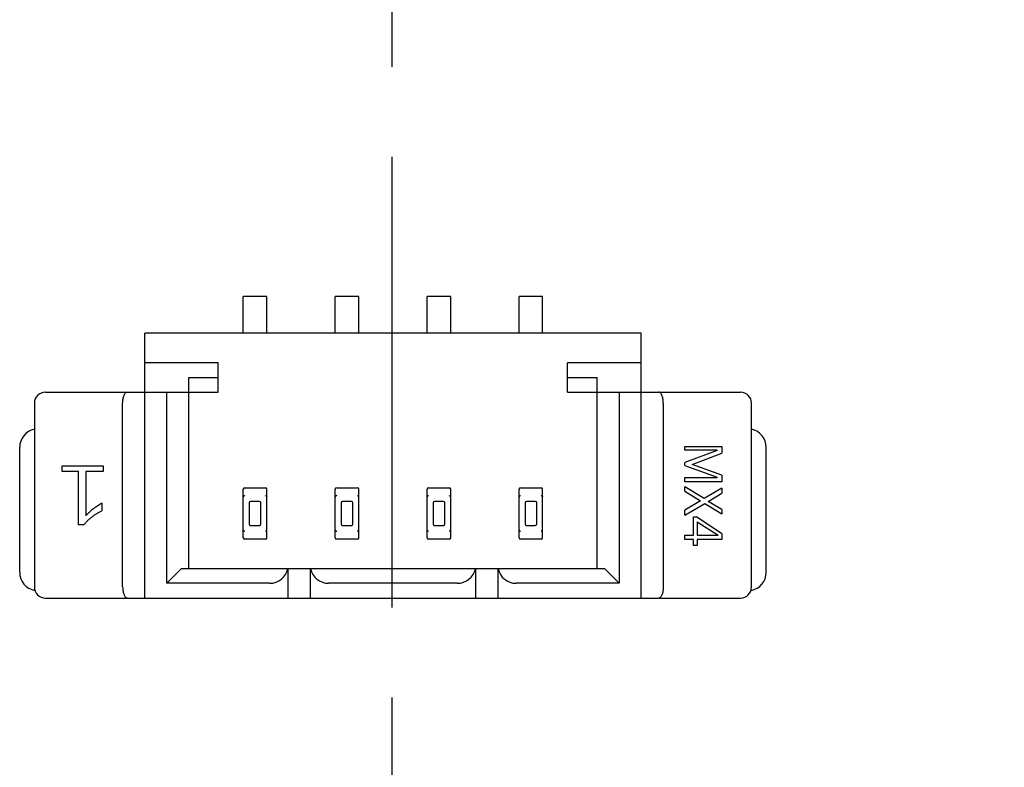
# Model space of a CAD drawing. Header units: millimetres. Extents: x 0 to 297, y 0 to 210.
# Tile 16 of 172: x 95 to 108, y 95 to 105. Entities that reach past the tile are written whole.
import ezdxf

# ---------------------------------------------------------------- set-up
doc = ezdxf.new("R2010")
doc.units = ezdxf.units.MM
doc.header["$LTSCALE"] = 16.335
doc.header["$PDMODE"] = 3
doc.header["$PDSIZE"] = 8
doc.linetypes.add('CENTER', pattern=[0.6, 0.375, -0.075, 0.075, -0.075])
doc.layers.get('0').update_dxf_attribs({"linetype": 'CONTINUOUS'})
doc.layers.get('Defpoints').update_dxf_attribs({"linetype": 'CONTINUOUS'})
doc.layers.add('MOLEX1_25-LSDXF_CONTINUOUS_LINE', color=7, linetype='CONTINUOUS')
doc.styles.get("Standard").update_dxf_attribs({"font": '仿宋_GB2312.ttf'})
doc.dimstyles.get("Standard").update_dxf_attribs({"dimtxt": 2.5, "dimasz": 3.5, "dimexe": 1.5, "dimexo": 1, "dimtad": 1, "dimdsep": 46, "dimtxsty": 'Standard', "dimblk": '_FILLED', "dimblk1": '_FILLED', "dimblk2": '_FILLED', "dimcen": 0.09, "dimazin": 2, "dimtol": 1, "dimtp": 0.01, "dimtm": 0.01, "dimtfac": 1, "dimtofl": 0, "dimtmove": 0, "dimatfit": 3, "dimldrblk": '_FILLED', "dimfxl": 1, "dimtolj": 1, "dimarcsym": 0})

# ---------------------------------------------------------------- blocks, each defined once
blk = doc.blocks.new('_FILLED')
at = {"color": 0, "linetype": 'ByBlock'}
blk.add_solid([(0, 0), (-1, 0.171), (-1, -0.171)], dxfattribs=at)
blk = doc.blocks.new('*D33')
at = {"color": 0, "lineweight": -2, "transparency": 16777216}
for p, q in [((111.927, 148.109), (110.494, 147.849)), ((107.877, 147.376), (109.51, 147.671)), ((106.893, 147.198), (105.909, 147.02)), ((104.104, 134.774), (120.598, 134.774)), ((119.098, 133.774), (119.098, 115.192)), ((119.098, 94.36), (119.098, 112.942)), ((109.693, 93.36), (120.598, 93.36))]:
    blk.add_line(p, q, dxfattribs=at)
at = {"layer": 'Defpoints', "color": 0, "transparency": 16777216}
for p in [(109.51, 147.671), (107.877, 147.376), (103.104, 134.774), (108.693, 93.36), (119.098, 93.36)]:
    blk.add_point(p, dxfattribs=at)
at = {"color": 0, "lineweight": -2, "transparency": 16777216}
for p, rotation in [((109.51, 147.671), 190.2529276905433), ((107.877, 147.376), 10.25292769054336), ((119.098, 134.774), 90), ((119.098, 93.36), 270)]:
    blk.add_blockref('_FILLED', p, dxfattribs=dict(at, rotation=rotation))
at = {"color": 0, "transparency": 16777216, "char_height": 1, "attachment_point": 5}
for s, insert in [('\\A1;4*∅1.66', (115.267, 148.109)), ('\\A1;41.41', (119.098, 114.067))]:
    blk.add_mtext(s, dxfattribs=dict(at, insert=insert))

msp = doc.modelspace()

# ---------------------------------------------------------------- linework, layer by layer
at = {"color": 1, "linetype": 'CENTER'}
msp.add_line((99.568, 152.307), (99.568, 71.25), dxfattribs=at)
at = {"layer": 'MOLEX1_25-LSDXF_CONTINUOUS_LINE', "color": 7, "linetype": 'Continuous'}
for p, q in [((97.867, 101.403), (97.547, 101.403)), ((97.547, 100.903), (97.547, 101.403)), ((97.867, 100.903), (97.867, 101.403)), ((99.117, 101.403), (98.797, 101.403)), ((98.797, 100.903), (98.797, 101.403)), ((99.117, 100.903), (99.117, 101.403)), ((100.367, 101.403), (100.047, 101.403)), ((100.047, 100.903), (100.047, 101.403)), ((100.367, 100.903), (100.367, 101.403)), ((101.617, 101.403), (101.297, 101.403)), ((101.297, 100.903), (101.297, 101.403)), ((101.617, 100.903), (101.617, 101.403)), ((102.957, 100.903), (96.207, 100.903)), ((96.207, 97.303), (96.207, 100.903)), ((102.957, 97.303), (102.957, 100.903)), ((97.207, 100.503), (96.207, 100.503)), ((97.207, 100.103), (97.207, 100.503)), ((102.957, 100.503), (101.957, 100.503)), ((101.957, 100.103), (101.957, 100.503)), ((96.807, 100.303), (97.207, 100.303)), ((96.807, 97.703), (96.807, 100.303)), ((101.957, 100.303), (102.357, 100.303)), ((102.357, 97.703), (102.357, 100.303)), ((94.857, 100.103), (97.207, 100.103)), ((96.507, 97.503), (96.507, 100.103)), ((101.957, 100.103), (104.307, 100.103)), ((102.657, 100.103), (102.657, 97.503)), ((94.707, 99.953), (94.707, 97.453)), ((95.907, 97.453), (95.907, 99.953)), ((103.257, 99.953), (103.257, 97.453)), ((104.457, 97.453), (104.457, 99.953)), ((94.507, 97.653), (94.507, 99.353)), ((103.551, 99.364), (104.051, 99.364)), ((103.551, 99.312), (103.551, 99.364)), ((104.051, 99.364), (104.051, 99.271)), ((104.657, 97.653), (104.657, 99.353)), ((103.988, 99.312), (103.551, 99.312)), ((103.988, 99.309), (103.551, 99.147)), ((103.651, 99.12), (104.051, 99.271)), ((103.988, 99.309), (103.988, 99.312)), ((95.085, 99.1), (95.644, 99.1)), ((95.085, 99.026), (95.085, 99.1)), ((95.644, 99.1), (95.644, 99.026)), ((103.551, 99.105), (103.551, 99.147)), ((103.551, 99.105), (103.988, 98.946)), ((104.051, 98.973), (103.651, 99.12)), ((95.308, 99.026), (95.085, 99.026)), ((95.308, 98.3), (95.308, 99.026)), ((95.644, 99.026), (95.405, 99.026)), ((95.405, 99.026), (95.405, 98.421)), ((103.551, 98.943), (103.988, 98.943)), ((103.551, 98.881), (103.551, 98.943)), ((103.988, 98.943), (103.988, 98.946)), ((104.051, 98.973), (104.051, 98.881)), ((97.567, 98.803), (97.847, 98.803)), ((98.817, 98.803), (99.097, 98.803)), ((100.067, 98.803), (100.347, 98.803)), ((101.317, 98.803), (101.597, 98.803)), ((104.051, 98.881), (103.551, 98.881)), ((103.811, 98.655), (103.551, 98.815)), ((103.551, 98.757), (103.551, 98.815)), ((104.051, 98.797), (103.811, 98.655)), ((104.051, 98.797), (104.051, 98.728)), ((97.547, 98.123), (97.547, 98.783)), ((97.867, 98.123), (97.867, 98.783)), ((98.797, 98.123), (98.797, 98.783)), ((99.117, 98.123), (99.117, 98.783)), ((100.047, 98.123), (100.047, 98.783)), ((100.367, 98.123), (100.367, 98.783)), ((101.297, 98.123), (101.297, 98.783)), ((101.617, 98.123), (101.617, 98.783)), ((103.551, 98.757), (103.764, 98.626)), ((103.866, 98.617), (104.051, 98.728)), ((95.626, 98.592), (95.626, 98.491)), ((97.627, 98.597), (97.627, 98.31)), ((97.767, 98.616), (97.647, 98.616)), ((97.787, 98.31), (97.787, 98.597)), ((98.877, 98.597), (98.877, 98.31)), ((99.017, 98.616), (98.897, 98.616)), ((99.037, 98.31), (99.037, 98.597)), ((100.127, 98.597), (100.127, 98.31)), ((100.267, 98.616), (100.147, 98.616)), ((100.287, 98.31), (100.287, 98.597)), ((101.377, 98.597), (101.377, 98.31)), ((101.517, 98.616), (101.397, 98.616)), ((101.537, 98.31), (101.537, 98.597)), ((103.764, 98.626), (103.551, 98.499)), ((103.551, 98.429), (103.823, 98.588)), ((103.823, 98.588), (104.051, 98.448)), ((104.051, 98.506), (103.866, 98.617)), ((103.551, 98.429), (103.551, 98.499)), ((103.668, 98.405), (103.709, 98.405)), ((103.668, 98.159), (103.668, 98.405)), ((104.051, 98.176), (103.709, 98.405)), ((104.051, 98.506), (104.051, 98.448)), ((95.381, 98.3), (95.308, 98.3)), ((97.647, 98.291), (97.767, 98.291)), ((98.897, 98.291), (99.017, 98.291)), ((100.147, 98.291), (100.267, 98.291)), ((101.397, 98.291), (101.517, 98.291)), ((103.716, 98.34), (104.003, 98.159)), ((103.716, 98.34), (103.716, 98.159)), ((103.551, 98.159), (103.668, 98.159)), ((103.551, 98.098), (103.551, 98.159)), ((103.716, 98.159), (104.003, 98.159)), ((104.051, 98.176), (104.051, 98.098)), ((97.847, 98.103), (97.567, 98.103)), ((99.097, 98.103), (98.817, 98.103)), ((100.347, 98.103), (100.067, 98.103)), ((101.597, 98.103), (101.317, 98.103)), ((103.668, 98.098), (103.551, 98.098)), ((103.668, 98.016), (103.668, 98.098)), ((103.716, 98.016), (103.668, 98.016)), ((104.051, 98.098), (103.716, 98.098)), ((103.716, 98.098), (103.716, 98.016)), ((96.507, 97.503), (96.707, 97.703)), ((96.707, 97.703), (102.457, 97.703)), ((98.157, 97.303), (98.157, 97.703)), ((98.457, 97.703), (98.457, 97.303)), ((100.707, 97.303), (100.707, 97.703)), ((101.007, 97.703), (101.007, 97.303)), ((102.457, 97.703), (102.657, 97.503)), ((97.907, 97.503), (96.507, 97.503)), ((100.457, 97.503), (98.707, 97.503)), ((102.657, 97.503), (101.257, 97.503)), ((94.857, 97.303), (104.307, 97.303))]:
    msp.add_line(p, q, dxfattribs=at)
for centre, radius, start, end in [((94.857, 99.953), 0.15, 90, 180), ((104.307, 99.953), 0.15, 0, 90), ((94.757, 99.353), 0.25, 101.5713, 180), ((104.407, 99.353), 0.25, 0, 78.4287), ((97.567, 98.783), 0.02, 90, 180), ((97.847, 98.783), 0.02, 0, 90), ((98.817, 98.783), 0.02, 90, 180), ((99.097, 98.783), 0.02, 0, 90), ((100.067, 98.783), 0.02, 90, 180), ((100.347, 98.783), 0.02, 0, 90), ((101.317, 98.783), 0.02, 90, 180), ((101.597, 98.783), 0.02, 0, 90), ((97.566, 98.231), 0.0191, 184.0328, 194.9935), ((97.567, 98.123), 0.02, 180, 270), ((97.567, 98.232), 0.0196, 194.9599, 205.7375), ((97.847, 98.123), 0.02, 270, 0), ((97.848, 98.232), 0.0196, 334.2521, 345.0081), ((97.848, 98.231), 0.019, 344.9778, 355.9648), ((98.816, 98.231), 0.0191, 184.0328, 194.9935), ((98.817, 98.123), 0.02, 180, 270), ((98.817, 98.232), 0.0196, 194.9599, 205.7375), ((99.097, 98.123), 0.02, 270, 0), ((99.098, 98.232), 0.0196, 334.2521, 345.0081), ((99.098, 98.231), 0.019, 344.9778, 355.9648), ((100.066, 98.231), 0.0191, 184.0328, 194.9935), ((100.067, 98.123), 0.02, 180, 270), ((100.067, 98.232), 0.0196, 194.9599, 205.7375), ((100.347, 98.123), 0.02, 270, 0), ((100.348, 98.232), 0.0196, 334.2521, 345.0081), ((100.348, 98.231), 0.019, 344.9778, 355.9648), ((101.316, 98.231), 0.0191, 184.0328, 194.9935), ((101.317, 98.123), 0.02, 180, 270), ((101.317, 98.232), 0.0196, 194.9599, 205.7375), ((101.597, 98.123), 0.02, 270, 0), ((101.598, 98.232), 0.0196, 334.2521, 345.0081), ((101.598, 98.231), 0.019, 344.9778, 355.9648), ((94.757, 97.653), 0.25, 180, 260.1165), ((104.407, 97.653), 0.25, 279.8835, 0), ((94.857, 97.453), 0.15, 180, 270), ((104.307, 97.453), 0.15, 270, 0)]:
    msp.add_arc(centre, radius, start, end, dxfattribs=at)
for centre, major_axis, ratio, start_param, end_param in [((97.567, 98.656), (-0.0168, 0.028), 0.38768, 0.507646, 0.574684), ((97.847, 98.656), (0.0168, 0.028), 0.38768, -0.574684, -0.507646), ((98.817, 98.656), (-0.0168, 0.028), 0.38768, 0.507646, 0.574684), ((99.097, 98.656), (0.0168, 0.028), 0.38768, -0.574684, -0.507646), ((100.067, 98.656), (-0.0168, 0.028), 0.38768, 0.507646, 0.574684), ((100.347, 98.656), (0.0168, 0.028), 0.38768, -0.574684, -0.507646), ((101.317, 98.656), (-0.0168, 0.028), 0.38768, 0.507646, 0.574684), ((101.597, 98.656), (0.0168, 0.028), 0.38768, -0.574684, -0.507646), ((97.648, 98.595), (0.0151, -0.0151), 0.935113, 2.389713, 3.893472), ((97.766, 98.595), (0.0151, 0.0151), 0.935113, -0.751879, 0.751879), ((98.898, 98.595), (0.0151, -0.0151), 0.935113, 2.389713, 3.893472), ((99.016, 98.595), (0.0151, 0.0151), 0.935113, -0.751879, 0.751879), ((100.148, 98.595), (0.0151, -0.0151), 0.935113, 2.389713, 3.893472), ((100.266, 98.595), (0.0151, 0.0151), 0.935113, -0.751879, 0.751879), ((101.398, 98.595), (0.0151, -0.0151), 0.935113, 2.389713, 3.893472), ((101.516, 98.595), (0.0151, 0.0151), 0.935113, -0.751879, 0.751879), ((97.648, 98.312), (0.0151, 0.0151), 0.935113, -3.893472, -2.389713), ((97.766, 98.312), (0.0151, -0.0151), 0.935113, -0.751879, 0.751879), ((98.898, 98.312), (0.0151, 0.0151), 0.935113, -3.893472, -2.389713), ((99.016, 98.312), (0.0151, -0.0151), 0.935113, -0.751879, 0.751879), ((100.148, 98.312), (0.0151, 0.0151), 0.935113, -3.893472, -2.389713), ((100.266, 98.312), (0.0151, -0.0151), 0.935113, -0.751879, 0.751879), ((101.398, 98.312), (0.0151, 0.0151), 0.935113, -3.893472, -2.389713), ((101.516, 98.312), (0.0151, -0.0151), 0.935113, -0.751879, 0.751879), ((97.567, 98.251), (0.0168, 0.028), 0.38768, -3.716276, -3.649239), ((97.847, 98.251), (-0.0168, 0.028), 0.38768, -2.633947, -2.566909), ((98.817, 98.251), (0.0168, 0.028), 0.38768, -3.716276, -3.649239), ((99.097, 98.251), (-0.0168, 0.028), 0.38768, -2.633947, -2.566909), ((100.067, 98.251), (0.0168, 0.028), 0.38768, -3.716276, -3.649239), ((100.347, 98.251), (-0.0168, 0.028), 0.38768, -2.633947, -2.566909), ((101.317, 98.251), (0.0168, 0.028), 0.38768, -3.716276, -3.649239), ((101.597, 98.251), (-0.0168, 0.028), 0.38768, -2.633947, -2.566909), ((97.907, 97.753), (0, 0.25), 1, -3.141593, -1.772154), ((98.707, 97.753), (0, 0.25), 1, -4.511031, -3.141593), ((100.457, 97.753), (0, 0.25), 1, -3.141593, -1.772154), ((101.257, 97.753), (0, 0.25), 1, -4.511031, -3.141593)]:
    msp.add_ellipse(centre, major_axis=major_axis, ratio=ratio, start_param=start_param, end_param=end_param, dxfattribs=at)
for points, knots in [([(95.907, 99.953), (95.907, 99.973), (95.909, 100.002), (95.918, 100.038), (95.925, 100.061), (95.935, 100.079), (95.945, 100.093), (95.957, 100.101), (95.965, 100.103), (95.969, 100.103)], [0, 0, 0, 0, 0.343791, 0.49896, 0.636454, 0.753929, 0.851173, 0.930973, 1, 1, 1, 1]), ([(103.257, 99.953), (103.257, 99.973), (103.255, 100.002), (103.247, 100.038), (103.239, 100.061), (103.23, 100.079), (103.219, 100.093), (103.208, 100.101), (103.199, 100.103), (103.195, 100.103)], [0, 0, 0, 0, 0.343767, 0.498941, 0.636433, 0.753873, 0.85114, 0.930984, 1, 1, 1, 1]), ([(97.549, 98.684), (97.549, 98.683), (97.548, 98.681), (97.547, 98.679), (97.547, 98.677)], [0, 0, 0, 0, 0.252471, 1, 1, 1, 1]), ([(97.567, 98.696), (97.563, 98.696), (97.556, 98.693), (97.551, 98.687), (97.549, 98.684)], [0, 0, 0, 0, 0.501482, 1, 1, 1, 1]), ([(97.847, 98.696), (97.851, 98.696), (97.858, 98.693), (97.864, 98.687), (97.865, 98.684)], [0, 0, 0, 0, 0.501454, 1, 1, 1, 1]), ([(97.865, 98.684), (97.865, 98.683), (97.866, 98.681), (97.867, 98.679), (97.867, 98.677)], [0, 0, 0, 0, 0.252506, 1, 1, 1, 1]), ([(98.799, 98.684), (98.799, 98.683), (98.798, 98.681), (98.797, 98.679), (98.797, 98.677)], [0, 0, 0, 0, 0.252471, 1, 1, 1, 1]), ([(98.817, 98.696), (98.813, 98.696), (98.806, 98.693), (98.801, 98.687), (98.799, 98.684)], [0, 0, 0, 0, 0.501482, 1, 1, 1, 1]), ([(99.097, 98.696), (99.101, 98.696), (99.108, 98.693), (99.114, 98.687), (99.115, 98.684)], [0, 0, 0, 0, 0.501454, 1, 1, 1, 1]), ([(99.115, 98.684), (99.115, 98.683), (99.116, 98.681), (99.117, 98.679), (99.117, 98.677)], [0, 0, 0, 0, 0.252506, 1, 1, 1, 1]), ([(100.049, 98.684), (100.049, 98.683), (100.048, 98.681), (100.047, 98.679), (100.047, 98.677)], [0, 0, 0, 0, 0.252471, 1, 1, 1, 1]), ([(100.067, 98.696), (100.063, 98.696), (100.056, 98.693), (100.051, 98.687), (100.049, 98.684)], [0, 0, 0, 0, 0.501482, 1, 1, 1, 1]), ([(100.347, 98.696), (100.351, 98.696), (100.358, 98.693), (100.364, 98.687), (100.365, 98.684)], [0, 0, 0, 0, 0.501454, 1, 1, 1, 1]), ([(100.365, 98.684), (100.365, 98.683), (100.366, 98.681), (100.367, 98.679), (100.367, 98.677)], [0, 0, 0, 0, 0.252506, 1, 1, 1, 1]), ([(101.299, 98.684), (101.299, 98.683), (101.298, 98.681), (101.297, 98.679), (101.297, 98.677)], [0, 0, 0, 0, 0.252471, 1, 1, 1, 1]), ([(101.317, 98.696), (101.313, 98.696), (101.306, 98.693), (101.301, 98.687), (101.299, 98.684)], [0, 0, 0, 0, 0.501482, 1, 1, 1, 1]), ([(101.597, 98.696), (101.601, 98.696), (101.608, 98.693), (101.614, 98.687), (101.615, 98.684)], [0, 0, 0, 0, 0.501454, 1, 1, 1, 1]), ([(101.615, 98.684), (101.615, 98.683), (101.616, 98.681), (101.617, 98.679), (101.617, 98.677)], [0, 0, 0, 0, 0.252506, 1, 1, 1, 1]), ([(95.626, 98.592), (95.616, 98.586), (95.597, 98.576), (95.568, 98.558), (95.54, 98.539), (95.512, 98.518), (95.484, 98.496), (95.457, 98.473), (95.431, 98.448), (95.414, 98.43), (95.405, 98.421)], [0, 0, 0, 0, 0.118225, 0.238448, 0.360269, 0.483736, 0.609089, 0.737008, 0.866827, 1, 1, 1, 1]), ([(95.381, 98.3), (95.389, 98.309), (95.404, 98.328), (95.429, 98.354), (95.456, 98.379), (95.486, 98.404), (95.517, 98.427), (95.552, 98.45), (95.588, 98.471), (95.613, 98.485), (95.626, 98.491)], [0, 0, 0, 0, 0.113219, 0.228702, 0.347671, 0.469721, 0.595709, 0.726033, 0.860403, 1, 1, 1, 1]), ([(97.549, 98.223), (97.551, 98.22), (97.556, 98.214), (97.563, 98.211), (97.567, 98.211)], [0, 0, 0, 0, 0.498558, 1, 1, 1, 1]), ([(97.865, 98.223), (97.864, 98.22), (97.858, 98.214), (97.851, 98.211), (97.847, 98.211)], [0, 0, 0, 0, 0.498585, 1, 1, 1, 1]), ([(98.799, 98.223), (98.801, 98.22), (98.806, 98.214), (98.813, 98.211), (98.817, 98.211)], [0, 0, 0, 0, 0.498558, 1, 1, 1, 1]), ([(99.115, 98.223), (99.114, 98.22), (99.108, 98.214), (99.101, 98.211), (99.097, 98.211)], [0, 0, 0, 0, 0.498585, 1, 1, 1, 1]), ([(100.049, 98.223), (100.051, 98.22), (100.056, 98.214), (100.063, 98.211), (100.067, 98.211)], [0, 0, 0, 0, 0.498558, 1, 1, 1, 1]), ([(100.365, 98.223), (100.364, 98.22), (100.358, 98.214), (100.351, 98.211), (100.347, 98.211)], [0, 0, 0, 0, 0.498585, 1, 1, 1, 1]), ([(101.299, 98.223), (101.301, 98.22), (101.306, 98.214), (101.313, 98.211), (101.317, 98.211)], [0, 0, 0, 0, 0.498558, 1, 1, 1, 1]), ([(101.615, 98.223), (101.614, 98.22), (101.608, 98.214), (101.601, 98.211), (101.597, 98.211)], [0, 0, 0, 0, 0.498585, 1, 1, 1, 1]), ([(95.907, 97.453), (95.907, 97.434), (95.909, 97.405), (95.918, 97.369), (95.925, 97.346), (95.935, 97.328), (95.945, 97.314), (95.957, 97.306), (95.965, 97.303), (95.969, 97.303)], [0, 0, 0, 0, 0.343767, 0.498941, 0.636433, 0.753873, 0.85114, 0.930984, 1, 1, 1, 1]), ([(103.257, 97.453), (103.257, 97.434), (103.255, 97.405), (103.247, 97.369), (103.239, 97.346), (103.23, 97.328), (103.219, 97.314), (103.208, 97.306), (103.199, 97.303), (103.195, 97.303)], [0, 0, 0, 0, 0.343791, 0.49896, 0.636454, 0.753929, 0.851173, 0.930973, 1, 1, 1, 1])]:
    msp.add_open_spline(points, degree=3, knots=knots, dxfattribs=at)

# ---------------------------------------------------------------- dimensions: what is measured, and where the dimension line sits
at = {"color": 3}
dim = msp.add_linear_dim(base=(119.098, 93.36), p1=(103.104, 134.774), p2=(108.693, 93.36), angle=90, dimstyle='Standard', override={"dimtxt": 1, "dimasz": 1, "dimtad": 0, "dimtih": 1, "dimtoh": 1, "dimzin": 0, "dimcen": 2.673, "dimadec": 0, "dimazin": 0, "dimtol": 0, "dimtzin": 0}, dxfattribs=at)
dim.commit()
dim.dimension.update_dxf_attribs({"geometry": '*D33', "text_midpoint": (119.098, 114.067), "dimtype": 160})
dim = msp.add_diameter_dim_2p(p1=(107.877, 147.376), p2=(109.51, 147.671), text='4*<>', dimstyle='Standard', override={"dimtxt": 1, "dimasz": 1, "dimtad": 0, "dimtih": 1, "dimtoh": 1, "dimzin": 0, "dimcen": 2.673, "dimadec": 0, "dimazin": 0, "dimtol": 0, "dimtofl": 1, "dimtzin": 0}, dxfattribs=at)
dim.commit()
dim.dimension.update_dxf_attribs({"geometry": '*D33', "text_midpoint": (111.927, 148.109), "dimtype": 163})

doc.saveas('drawing.dxf')
